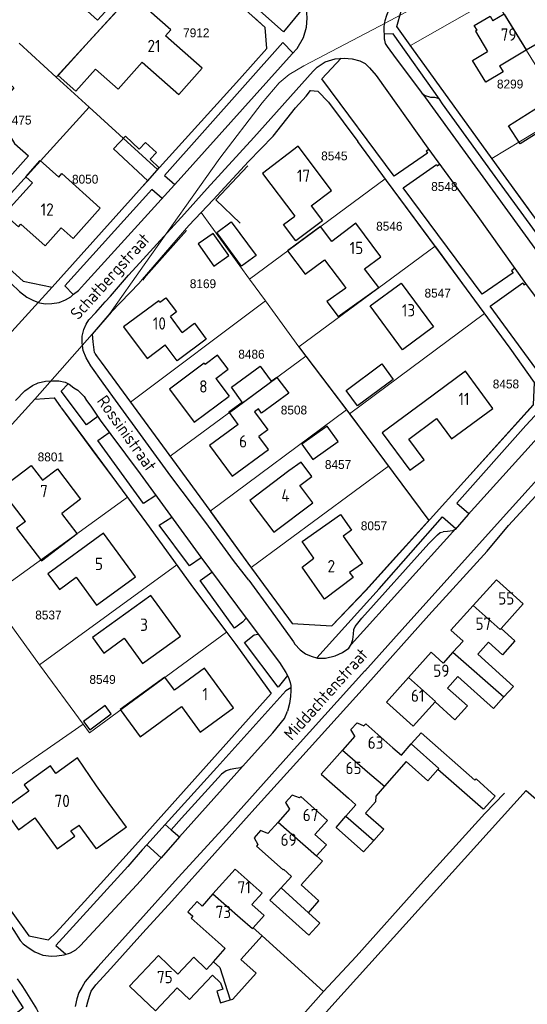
# Model space of a CAD drawing. Header units: metres. Extents: x 233874 to 239264, y 443832 to 448222.
# Tile 36 of 198: x 235202 to 235305, y 444764 to 444965. Entities that reach past the tile are written whole.
import ezdxf
from ezdxf.enums import TextEntityAlignment as Align

# ---------------------------------------------------------------- set-up
doc = ezdxf.new("R2010")
doc.units = ezdxf.units.M
doc.header["$MEASUREMENT"] = 0
for name, color, linetype in [('DAKRAND', 4, 'Continuous'), ('DAKRAND-BYG', 4, 'Continuous'), ('Goud-kadastrale grenzen', 13, 'Continuous'), ('HEG', 253, 'Continuous'), ('HOOFDGEBOUW', 4, 'Continuous'), ('HUISNUMMER', 253, 'Continuous'), ('KANTVERH', 253, 'Continuous'), ('MUUR', 253, 'Continuous'), ('RASTER', 253, 'Continuous'), ('STRAATNAAM', 253, 'Continuous'), ('TUSSENMUUR', 253, 'Continuous')]:
    doc.layers.add(name, color=color, linetype=linetype)
doc.layers.add('G01 kadestrale perceelsgrens', color=73, linetype='Continuous', lineweight=0)
doc.layers.add('Z01 perceelnummer', color=73, linetype='Continuous', lineweight=13)
doc.styles.get("Standard").update_dxf_attribs({"font": 'iso.shx'})
doc.styles.add('Styledgn001', font='dgn001.shx')

# ---------------------------------------------------------------- blocks, each defined once
blk = doc.blocks.new('A$C1532452F')
at = {"layer": 'G01 kadestrale perceelsgrens'}
for p, q in [((235215.872, 444960.51), (235233.482, 444979.915)), ((235298.285, 444969.325), (235281.26, 444959.602)), ((235298.285, 444969.325), (235312.774, 444945.723)), ((235201.643, 444960.117), (235209.137, 444953.216)), ((235209.137, 444953.216), (235215.872, 444960.51)), ((235209.137, 444953.216), (235215.869, 444947.089)), ((235192.121, 444920.944), (235215.869, 444947.089)), ((235215.869, 444947.089), (235229.797, 444934.377)), ((235297.844, 444936.652), (235312.468, 444945.548)), ((235241.125, 444928.241), (235248.305, 444936.014)), ((235248.519, 444912.088), (235276.08, 444932.511)), ((235238.639, 444925.623), (235241.125, 444928.241)), ((235236.144, 444922.995), (235238.639, 444925.623)), ((235238.639, 444925.623), (235248.519, 444912.088)), ((235226.66, 444912.011), (235236.144, 444922.995)), ((235258.512, 444898.317), (235286.293, 444918.783)), ((235226.035, 444911.288), (235226.66, 444912.011)), ((235248.519, 444912.088), (235251.738, 444907.667)), ((235196.912, 444897.899), (235208.36, 444910.471)), ((235224.271, 444887.069), (235251.738, 444907.667)), ((235251.738, 444907.667), (235258.512, 444898.317)), ((235216.505, 444900.878), (235220.101, 444905.057)), ((235268.865, 444884.667), (235296.348, 444905.114)), ((235204.824, 444887.658), (235216.505, 444900.878)), ((235258.512, 444898.317), (235259.964, 444896.403)), ((235232.348, 444876.036), (235259.964, 444896.403)), ((235259.964, 444896.403), (235268.238, 444885.486)), ((235240.509, 444864.88), (235268.238, 444885.486)), ((235268.865, 444884.667), (235276.762, 444874.01)), ((235248.809, 444853.42), (235276.762, 444874.01)), ((235276.762, 444874.01), (235284.977, 444862.931)), ((235195.79, 444847.542), (235223.655, 444867.676)), ((235278.307, 444855.55), (235284.977, 444862.931)), ((235205.785, 444833.613), (235233.694, 444853.913)), ((235248.809, 444853.42), (235257.15, 444842.015)), ((235197.627, 444844.753), (235205.785, 444833.613)), ((235215.964, 444819.713), (235243.831, 444840.232)), ((235205.785, 444833.613), (235214.636, 444821.526)), ((235186.729, 444802.115), (235214.636, 444821.526)), ((235214.636, 444821.526), (235215.964, 444819.713))]:
    blk.add_line(p, q, dxfattribs=at)
at = {"layer": 'G01 kadestrale perceelsgrens', "flags": 128}
for points in [[(235220.101, 444905.057), (235227.065, 444914.995), (235242.44, 444936.694), (235251.048, 444947.99), (235254.561, 444952.007), (235256.548, 444953.704), (235259.526, 444955.521), (235274.984, 444963.557), (235322.237, 444988.765)], [(235229.797, 444934.377), (235230.173, 444934.803), (235246.487, 444952.763), (235252.04, 444958.994), (235251.714, 444963.272), (235249.352, 444965.404)], [(235281.26, 444959.602), (235281.515, 444959.243), (235297.844, 444936.652)], [(235248.305, 444936.014), (235253.31, 444941.202), (235257.868, 444946.961), (235260.014, 444949.29), (235260.932, 444950.498), (235262.374, 444950.342), (235264.561, 444948.113), (235270.512, 444940.07), (235276.08, 444932.511)], [(235297.844, 444936.652), (235299.672, 444934.122), (235305.269, 444926.385)], [(235208.36, 444910.471), (235226.68, 444930.846), (235229.797, 444934.377)], [(235276.08, 444932.511), (235276.352, 444932.142), (235286.293, 444918.783)], [(235192.121, 444920.944), (235197.318, 444916.213), (235202.427, 444911.69), (235208.36, 444910.471)], [(235286.293, 444918.783), (235286.411, 444918.624), (235296.348, 444905.114)], [(235220.101, 444905.057), (235220.371, 444905.37), (235226.035, 444911.288)], [(235284.977, 444862.931), (235285.245, 444863.228), (235292.087, 444870.834), (235306.255, 444886.521), (235306.469, 444891.049), (235301.555, 444898.034), (235296.348, 444905.114)], [(235216.921, 444897.137), (235216.631, 444899.348), (235216.505, 444900.878)], [(235224.271, 444887.069), (235218.318, 444895.198), (235216.921, 444897.137)], [(235184.159, 444864.697), (235196.209, 444878.229), (235204.824, 444887.658)], [(235204.824, 444887.658), (235208.762, 444887.902), (235210.214, 444885.849), (235216.445, 444877.408), (235223.655, 444867.676)], [(235224.271, 444887.069), (235230.806, 444878.145), (235232.348, 444876.036)], [(235268.238, 444885.486), (235268.697, 444884.88), (235268.865, 444884.667)], [(235232.348, 444876.036), (235240.444, 444864.97), (235240.509, 444864.88)], [(235223.655, 444867.676), (235227.538, 444862.435), (235233.694, 444853.913)], [(235240.509, 444864.88), (235248.182, 444854.277), (235248.809, 444853.42)], [(235265.243, 444841.539), (235272.136, 444848.72), (235278.307, 444855.55)], [(235233.694, 444853.913), (235236.56, 444849.946), (235243.831, 444840.232)]]:
    blk.add_lwpolyline(points, dxfattribs=at)
at = {"layer": 'Z01 perceelnummer', "linetype": 'Continuous', "lineweight": 13, "style": 'Styledgn001'}
for s, p in [('7912', (235237.673, 444962.215)), ('8299', (235301.53, 444951.785)), ('8475', (235201.457, 444944.45)), ('8545', (235265.763, 444937.156)), ('8050', (235215.057, 444932.418)), ('8548', (235288.15, 444930.928)), ('8546', (235276.948, 444922.844)), ('8169', (235239.025, 444911.147)), ('8547', (235286.792, 444909.237)), ('8486', (235248.898, 444896.8)), ('8458', (235300.679, 444890.739)), ('8508', (235257.54, 444885.44)), ('8801', (235208.067, 444875.895)), ('8457', (235266.517, 444874.339)), ('8057', (235273.824, 444861.869)), ('8537', (235207.578, 444843.717)), ('8549', (235218.596, 444830.6))]:
    blk.add_text(s, height=1.8, dxfattribs=at).set_placement(p, align=Align.MIDDLE_CENTER)

msp = doc.modelspace()

# ---------------------------------------------------------------- linework, layer by layer
at = {"layer": 'DAKRAND'}
for p, q in [((235215.87, 444960.51), (235224.42, 444969.93)), ((235246.18, 444882.52), (235244.41, 444884.93)), ((235291.95, 444838.41), (235289.89, 444836.13)), ((235289.89, 444836.13), (235287.91, 444833.93)), ((235292.78, 444807.08), (235286.85, 444812.29)), ((235239.74, 444771.59), (235241.14, 444773.15))]:
    msp.add_line(p, q, dxfattribs=at)
for points in [[(235220.93, 444974.28), (235223.8, 444971.66), (235217.55, 444964.82), (235209.99, 444971.73), (235211.84, 444973.75)], [(235294.8, 444962.74), (235294.23, 444963.73), (235297.49, 444965.62), (235298.04, 444964.66)], [(235215.87, 444960.51), (235209.53, 444953.52), (235213.18, 444950.31), (235217.15, 444954.82)], [(235299.39, 444955.52), (235300.14, 444954.26), (235296.56, 444952.14), (235293.91, 444956.61), (235296.94, 444958.41)], [(235190.15, 444947.62), (235190.67, 444947.15), (235197, 444954.21), (235200.55, 444951.02), (235196.71, 444946.74), (235197.63, 444945.92), (235198.71, 444943.97), (235199.45, 444941.71), (235200.69, 444939.67), (235203.5, 444937.15)], [(235204.35, 444931.71), (235202.98, 444932.93), (235205.9, 444936.21), (235209.67, 444932.84), (235210.31, 444933.55), (235218.14, 444926.54), (235212.61, 444920.36), (235210.18, 444922.53)], [(235230.26, 444907.36), (235231.48, 444908.27), (235233.61, 444905.43), (235232.4, 444904.48)], [(235234.78, 444901.25), (235237.28, 444903.1), (235239.71, 444899.83), (235233.77, 444895.43), (235231.34, 444898.7)], [(235241.64, 444891.85), (235244.15, 444893.73), (235242, 444896.6), (235239.49, 444894.71)], [(235244.41, 444884.93), (235244.31, 444885.06), (235247.02, 444887.05), (235244.8, 444890.07), (235250.65, 444894.37), (235252.9, 444891.32), (235254.03, 444892.15), (235254.09, 444892.07)], [(235254.09, 444892.07), (235256.47, 444888.84), (235250.96, 444884.78), (235250.31, 444885.66), (235249.51, 444885.08), (235252.23, 444881.38), (235250.43, 444880.05)], [(235258.73, 444870.1), (235261.17, 444871.94), (235259, 444874.83), (235256.52, 444873.04)], [(235202.91, 444862.75), (235201.11, 444861.38), (235206.14, 444854.77), (235213.43, 444860.32), (235210.32, 444864.4)], [(235261.6, 444855.29), (235259.2, 444858.7), (235267.01, 444864.19), (235269.26, 444861), (235267.55, 444859.8), (235271.49, 444854.19), (235268.86, 444852.34)], [(235299.68, 444841), (235302.51, 444838.44), (235299.96, 444835.62), (235297.13, 444838.18)], [(235300.27, 444827.05), (235302.19, 444829.18), (235294.93, 444835.73)], [(235233.23, 444828.41), (235231.25, 444831.09), (235222.2, 444824.49), (235226.27, 444818.95), (235234.65, 444825.08)], [(235290.92, 444831.21), (235298.15, 444824.7), (235300.27, 444827.05)], [(235288.81, 444828.86), (235292.85, 444825.22), (235290.3, 444822.4), (235286.26, 444826.03)], [(235281.4, 444817.47), (235283.43, 444819.77), (235294.38, 444810.13), (235294.63, 444810.39), (235298.52, 444806.86), (235296.18, 444804.27)], [(235277.67, 444816.72), (235279.4, 444815.2), (235281.4, 444817.47)], [(235217.35, 444808.97), (235213.5, 444814.68), (235209.11, 444811.48)], [(235286.85, 444812.29), (235284.8, 444809.97), (235280.36, 444813.88), (235275.95, 444808.86)], [(235275.95, 444808.86), (235274.2, 444806.88), (235274.13, 444805.69), (235272.13, 444803.41), (235275.82, 444800.16), (235273.78, 444797.84)], [(235268.13, 444802.76), (235270.16, 444805.06), (235268.61, 444806.43)], [(235296.18, 444804.27), (235296.08, 444804.17), (235292.78, 444807.08)], [(235273.78, 444797.84), (235271.72, 444795.5), (235266.1, 444800.45), (235268.13, 444802.76)], [(235262.12, 444794.7), (235264.15, 444796.97), (235261.8, 444799.08)], [(235260.47, 444783.12), (235262.63, 444785.52), (235258.98, 444788.79), (235263.32, 444793.63), (235262.12, 444794.7)], [(235255.42, 444791.96), (235257.02, 444790.49), (235254.92, 444788.19)], [(235254.92, 444788.19), (235252.64, 444785.69), (235260.59, 444778.56), (235262.8, 444781.03), (235260.47, 444783.12)], [(235249.24, 444780.07), (235251.45, 444782.53), (235248.96, 444784.77)], [(235244.59, 444765.4), (235245.1, 444765.56), (235249.85, 444770.81), (235246.72, 444773.64), (235251.06, 444778.43)], [(235251.06, 444778.43), (235250.39, 444779.03), (235249.24, 444780.07)], [(235241.14, 444773.15), (235243.53, 444775.82), (235242.09, 444777.11)], [(235240.98, 444770.43), (235242.61, 444768.89), (235243.1, 444767.58), (235241.83, 444767.18), (235242.59, 444764.77), (235244.59, 444765.4)]]:
    msp.add_lwpolyline(points, dxfattribs=at)
at = {"layer": 'DAKRAND-BYG'}
for p, q in [((235227.8, 444932.11), (235230.13, 444934.75)), ((235230.13, 444934.75), (235228.28, 444936.48))]:
    msp.add_line(p, q, dxfattribs=at)
for points in [[(235301.23, 444943.31), (235307.62, 444947.35), (235309.95, 444943.65), (235303.57, 444939.61), (235301.23, 444943.31)], [(235228.28, 444936.48), (235229.57, 444937.88), (235227.35, 444939.9), (235226.06, 444938.54), (235223.24, 444941.16), (235220.84, 444938.59), (235227.8, 444932.11)], [(235246.85, 444914.73), (235241.82, 444921.57), (235244.79, 444923.76), (235249.82, 444916.92), (235246.85, 444914.73)], [(235244.28, 444916.86), (235241.12, 444921.37), (235238.08, 444919.24), (235241.24, 444914.73), (235244.28, 444916.86)], [(235268.17, 444889.44), (235275.4, 444894.81), (235277.74, 444891.65), (235270.5, 444886.28), (235268.17, 444889.44)], [(235261.4, 444875.34), (235266.52, 444879.05), (235264.27, 444882.17), (235259.14, 444878.46), (235261.4, 444875.34)], [(235219.11, 444825.27), (235214.74, 444822.04), (235215.99, 444820.35), (235220.36, 444823.58), (235219.11, 444825.27)]]:
    msp.add_lwpolyline(points, dxfattribs=at)
at = {"layer": 'HEG'}
msp.add_line((235263.58, 444767.09), (235270.19, 444774.25), dxfattribs=at)
for points in [[(235248.15, 444935.11), (235241.66, 444928.21), (235246.6, 444923.46)], [(235226.8, 444911.88), (235227.49, 444912.72), (235235.68, 444921.95)], [(235258.49, 444898.34), (235268.7, 444884.88), (235284.98, 444862.94)]]:
    msp.add_lwpolyline(points, dxfattribs=at)
at = {"layer": 'HOOFDGEBOUW'}
for p, q in [((235300.32, 444966.01), (235298.04, 444964.66)), ((235304.79, 444958.72), (235310.58, 444962.15)), ((235299.39, 444955.52), (235304.79, 444958.72)), ((235203.5, 444937.15), (235197.52, 444930.47)), ((235261.06, 444927), (235265.19, 444930.13)), ((235271.92, 444914.15), (235275.24, 444916.64)), ((235263.76, 444916.04), (235267.62, 444910.91)), ((235234.78, 444901.25), (235232.4, 444904.48)), ((235227.64, 444895.96), (235231.34, 444898.7)), ((235239.26, 444895.01), (235239.49, 444894.71)), ((235241.64, 444891.85), (235244.33, 444888.27)), ((235261.39, 444866.56), (235258.73, 444870.1)), ((235253.43, 444860.58), (235261.39, 444866.56)), ((235294.93, 444835.73), (235297.13, 444838.18)), ((235239.34, 444832.89), (235233.23, 444828.41)), ((235288.81, 444828.86), (235290.92, 444831.21)), ((235269.94, 444819.09), (235267.41, 444816.22)), ((235219.94, 444805.38), (235217.35, 444808.97)), ((235223.44, 444800.51), (235219.94, 444805.38)), ((235256.64, 444804.2), (235254.3, 444801.59)), ((235217.33, 444796.1), (235213.82, 444800.97)), ((235223.44, 444800.51), (235217.33, 444796.1)), ((235254.3, 444801.59), (235252.2, 444799.26)), ((235261.8, 444799.08), (235264.34, 444801.9)), ((235241.06, 444786.94), (235238.84, 444784.47)), ((235248.96, 444784.77), (235251.06, 444787.11))]:
    msp.add_line(p, q, dxfattribs=at)
for points in [[(235238.89, 444955.05), (235231.41, 444961.63), (235232.47, 444962.85), (235225.77, 444968.75)], [(235294.8, 444962.74), (235294.48, 444962.55), (235296.94, 444958.41)], [(235217.15, 444954.82), (235221.8, 444950.72), (235226.64, 444956.22), (235234.12, 444949.63), (235238.89, 444955.05)], [(235265.19, 444930.13), (235258.37, 444939.11), (235251.12, 444933.6), (235257.71, 444924.91)], [(235204.35, 444931.71), (235198.59, 444925.27), (235201.46, 444922.7), (235201.98, 444923.28), (235206.91, 444918.87), (235210.18, 444922.53)], [(235261.06, 444927), (235263.37, 444923.96), (235257.95, 444919.85), (235255.43, 444923.18), (235257.71, 444924.91)], [(235265.24, 444919.76), (235262.95, 444922.78), (235256.26, 444917.82), (235259.85, 444913.1), (235263.76, 444916.04)], [(235275.24, 444916.64), (235270.13, 444923.44), (235265.24, 444919.76)], [(235267.62, 444910.91), (235268.11, 444910.27), (235264.25, 444907.5), (235266.55, 444904.48), (235274.79, 444910.39), (235271.92, 444914.15)], [(235285.93, 444902.36), (235279.63, 444897.72), (235273.06, 444906.64), (235279.37, 444911.28), (235285.93, 444902.36)], [(235230.26, 444907.36), (235230.03, 444907.67), (235222.88, 444902.38), (235227.64, 444895.96)], [(235239.26, 444895.01), (235232.2, 444889.71), (235237.26, 444882.96), (235244.33, 444888.27)], [(235298.01, 444885.77), (235292.44, 444893.33), (235284.02, 444887.12)], [(235284.02, 444887.12), (235275.48, 444880.81), (235281.11, 444873.17), (235284.03, 444875.32), (235280.91, 444879.54), (235286.55, 444883.69)], [(235286.55, 444883.69), (235289.6, 444879.56), (235298.01, 444885.77)], [(235246.18, 444882.52), (235240.35, 444878.23), (235244.97, 444871.95), (235252.38, 444877.41), (235250.43, 444880.05)], [(235202.91, 444862.75), (235197.82, 444869.43), (235204.05, 444874.18), (235206.36, 444871.14), (235209.42, 444873.47), (235214.13, 444867.29), (235210.32, 444864.4)], [(235256.52, 444873.04), (235248.56, 444867.05), (235253.43, 444860.58)], [(235225.31, 444851.5), (235218.78, 444860.4), (235207.46, 444852.1), (235209.8, 444848.9), (235213.2, 444851.39), (235217.38, 444845.69), (235225.31, 444851.5)], [(235268.86, 444852.34), (235269.56, 444851.35), (235263.78, 444846.97), (235259.21, 444853.48), (235261.6, 444855.29)], [(235299.68, 444841), (235304.18, 444845.99), (235298.75, 444850.89), (235294.01, 444845.64)], [(235234.43, 444839.41), (235228.42, 444847.71), (235216.56, 444839.12), (235218.84, 444835.97), (235223.02, 444839), (235226.75, 444833.84), (235234.43, 444839.41)], [(235294.01, 444845.64), (235289.49, 444840.63), (235291.95, 444838.41)], [(235287.91, 444833.93), (235285.47, 444836.13), (235280.83, 444830.97)], [(235234.65, 444825.08), (235238.48, 444819.86), (235245.25, 444824.82), (235239.34, 444832.89)], [(235280.83, 444830.97), (235276.35, 444826), (235281.8, 444821.09), (235286.26, 444826.03)], [(235269.94, 444819.09), (235269.15, 444820.39), (235270.4, 444821.8), (235271.79, 444821.19)], [(235277.67, 444816.72), (235272.14, 444821.59), (235271.79, 444821.19)], [(235267.41, 444816.22), (235263.08, 444811.3), (235268.61, 444806.43)], [(235209.11, 444811.48), (235207.99, 444813.03), (235202.64, 444809.18), (235203.59, 444807.85), (235198.48, 444804.17), (235201.48, 444800.01), (235204.82, 444802.42), (235209.35, 444796.13), (235212.92, 444798.7), (235212.15, 444799.77), (235213.82, 444800.97)], [(235258.69, 444806.48), (235257.17, 444807.07), (235255.85, 444805.57), (235256.64, 444804.2)], [(235264.34, 444801.9), (235258.94, 444806.76), (235258.69, 444806.48)], [(235252.2, 444799.26), (235250.76, 444799.87), (235249.43, 444798.4), (235250.2, 444797.03)], [(235250.2, 444797.03), (235249.91, 444796.7), (235255.32, 444791.85), (235255.42, 444791.96)], [(235251.06, 444787.11), (235245.61, 444792.01), (235241.06, 444786.94)], [(235238.84, 444784.47), (235237.85, 444785.38), (235235.98, 444783.32), (235236.99, 444782.41)], [(235236.99, 444782.41), (235236.63, 444782.01), (235242.09, 444777.11)], [(235233.92, 444770.65), (235229.95, 444774.4), (235224.07, 444768.17), (235229.38, 444763.16), (235233.8, 444767.84)], [(235239.74, 444771.59), (235237.14, 444774.05), (235233.92, 444770.65)], [(235233.8, 444767.84), (235236.3, 444765.48), (235240.98, 444770.43)]]:
    msp.add_lwpolyline(points, dxfattribs=at)
at = {"layer": 'KANTVERH'}
for p, q in [((235283.77, 444949.74), (235313.66, 444908.45)), ((235236.14, 444922.99), (235241.18, 444928.3)), ((235231.33, 444801.06), (235227.59, 444796.92)), ((235231.33, 444801.06), (235232.53, 444800.03)), ((235234.26, 444798.55), (235230.49, 444794.33)), ((235232.53, 444800.03), (235234.26, 444798.55)), ((235227.59, 444796.92), (235226.67, 444795.9)), ((235227.59, 444796.92), (235230.49, 444794.33)), ((235226.67, 444795.9), (235223.77, 444792.51)), ((235230.49, 444794.33), (235225.54, 444788.79))]:
    msp.add_line(p, q, dxfattribs=at)
for points in [[(235212.16, 444908.51), (235212.68, 444909.01), (235213.68, 444909.8), (235214.93, 444911.11), (235234.57, 444932.75), (235257.15, 444957.92), (235258.18, 444959.05), (235259.48, 444961.27), (235260.07, 444963.33), (235260.26, 444965.17), (235260.11, 444967.35), (235259.58, 444968.77), (235259.11, 444970.02), (235258.78, 444970.76), (235257.77, 444971.93), (235255.84, 444973.85), (235249.8, 444979.34), (235246.8, 444982.09), (235241.71, 444986.27)], [(235481.48, 444984.97), (235472.93, 444979.39), (235465.25, 444975.08), (235453.72, 444968.91), (235424, 444952.81), (235402.94, 444941.29), (235372.42, 444924.38), (235355.32, 444915.46), (235346.3, 444910.56), (235335.94, 444904.86), (235327.57, 444900.41), (235323.81, 444901.27), (235313.64, 444914.93), (235309.56, 444920.49), (235309.53, 444920.49), (235299.67, 444934.12), (235281.52, 444959.24), (235278.5, 444963.49), (235279.35, 444966.6), (235292.82, 444974.7), (235305.1, 444982.11)], [(235259.92, 444967.85), (235255.39, 444962.44), (235238.49, 444977.56), (235244.19, 444984.21)], [(235230.13, 444934.75), (235230.17, 444934.8), (235246.49, 444952.76), (235252.04, 444958.99), (235251.71, 444963.27), (235237.09, 444976.47), (235233.57, 444979.84), (235233.48, 444979.91)], [(235138.86, 444968.74), (235157.05, 444952.73), (235171.84, 444939.31), (235181.66, 444930.47), (235197.32, 444916.21), (235202.43, 444911.69), (235208.36, 444910.47), (235226.68, 444930.85), (235227.8, 444932.11)], [(235275.95, 444961.96), (235275.91, 444962.5), (235275.92, 444963.52), (235276.13, 444964.73), (235276.46, 444965.83), (235276.95, 444966.96), (235277.72, 444967.97), (235278.7, 444969.07)], [(235138.42, 444966.73), (235146.36, 444959.61), (235152.98, 444953.68), (235170.92, 444937.68), (235199.99, 444911.18), (235201.7, 444909.57), (235203.19, 444908.4), (235204.51, 444907.71), (235205.75, 444907.24), (235207, 444907.03), (235208.24, 444907.1), (235209.77, 444907.34), (235211.08, 444907.9), (235212.16, 444908.51)], [(235287.13, 444948.68), (235277.73, 444961.98), (235275.95, 444961.96)], [(235283.77, 444949.74), (235283.33, 444950.36), (235278.41, 444956.92), (235276.59, 444959.4), (235276.17, 444960.03), (235276.04, 444960.71), (235275.95, 444960.94), (235275.96, 444961.68), (235275.95, 444961.96)], [(235257.34, 444958.13), (235255.28, 444960.24), (235231.23, 444933.15), (235233.3, 444931.36)], [(235248.36, 444850.8), (235245.24, 444854.82), (235239.6, 444862.54), (235232.5, 444872.01), (235221.77, 444886.73), (235218.73, 444890.89), (235216.21, 444894.43), (235215.27, 444896.08), (235214.63, 444897.56), (235214.42, 444899.14), (235214.46, 444900.45), (235214.79, 444901.8), (235215.25, 444902.9), (235215.83, 444903.8), (235217.2, 444905.32), (235219.15, 444907.48), (235220.2, 444908.63), (235223.9, 444912.9), (235225.44, 444914.58), (235235.26, 444925.35), (235239.9, 444930.52), (235249.4, 444940.93), (235261.45, 444954.4), (235262.28, 444955.21), (235263.88, 444956.3), (235265.92, 444956.93), (235267.76, 444957.06), (235269.4, 444956.93), (235270.93, 444956.54), (235272.03, 444955.94), (235272.95, 444955.08), (235274.27, 444953.54)], [(235284.98, 444938.49), (235284.48, 444938.12), (235284.7, 444937.72), (235277.95, 444933.06), (235263.22, 444952.83), (235267.16, 444957.02)], [(235274.27, 444953.54), (235284.8, 444938.74), (235294.94, 444924.85), (235304.68, 444911.22), (235313.1, 444899.85), (235314.85, 444897.17), (235315.83, 444895.52), (235316.18, 444894.07), (235316.25, 444892.37), (235316.04, 444890.73), (235315.66, 444889.63), (235315.26, 444889.09), (235314.48, 444888.03), (235313.51, 444886.85), (235293.01, 444864.2), (235290.32, 444861.11), (235289.78, 444860.86), (235288.79, 444860.73), (235287.91, 444860.68)], [(235248.3, 444936.01), (235253.31, 444941.2), (235257.87, 444946.96), (235260.01, 444949.29), (235260.93, 444950.5), (235262.37, 444950.34), (235264.56, 444948.11), (235270.51, 444940.07)], [(235287.13, 444948.68), (235286.88, 444948.83), (235286.51, 444948.97), (235286.2, 444949.06), (235285.38, 444949.07), (235284.11, 444949.48), (235283.77, 444949.74)], [(235313.5, 444911.93), (235313.5, 444912.36), (235313.11, 444912.87), (235299.92, 444930.98), (235287.8, 444947.74), (235287.13, 444948.68)], [(235217.12, 444896.82), (235218.32, 444895.2), (235230.81, 444878.15), (235240.44, 444864.97), (235248.18, 444854.28), (235257.15, 444842.02), (235265.24, 444841.54), (235272.14, 444848.72), (235285.24, 444863.23), (235292.09, 444870.83), (235306.26, 444886.52), (235306.47, 444891.05), (235301.55, 444898.03), (235286.41, 444918.62), (235276.35, 444932.14), (235270.51, 444940.07)], [(235302.47, 444914.32), (235301.82, 444913.77), (235302.13, 444913.37), (235295.86, 444908.99), (235279.76, 444930.66), (235286.55, 444935.38), (235286.71, 444935.16), (235287.18, 444935.47)], [(235230.7, 444928.49), (235228.6, 444930.29), (235210.94, 444910.7), (235212.62, 444908.96)], [(235226.04, 444911.29), (235220.37, 444905.37), (235216.51, 444900.88), (235216.63, 444899.35), (235216.92, 444897.14)], [(235315.29, 444896.43), (235314.29, 444894.79), (235312.23, 444892.55), (235309.55, 444890.09), (235297.48, 444906.6), (235304.09, 444911.32), (235304.34, 444910.89), (235304.7, 444911.21)], [(235200.89, 444887.39), (235202.8, 444889.32), (235204.34, 444890.41), (235205.51, 444890.96), (235206.95, 444891.32), (235208.4, 444891.39), (235209.73, 444891.35), (235210.97, 444891.08), (235211.82, 444890.67), (235212.77, 444889.99), (235213.53, 444889.47)], [(235217.64, 444884.1), (235215.3, 444882.43), (235210.16, 444889.25), (235211.61, 444890.78)], [(235315.22, 444889.05), (235312.92, 444891.1), (235304.71, 444882.26), (235290.66, 444866.49), (235293.15, 444864.35)], [(235213.53, 444889.47), (235214.26, 444888.81), (235214.82, 444888.21), (235215.33, 444887.39), (235216.19, 444886.22), (235218.14, 444883.36), (235220.27, 444880.43), (235226.28, 444872.44), (235238.6, 444855.47), (235247.82, 444843.07), (235254.61, 444834.06), (235255.89, 444832.01), (235256.42, 444831.01), (235256.75, 444829.99), (235256.89, 444829.39), (235256.9, 444828.37), (235256.81, 444827.16), (235256.62, 444825.68), (235256.24, 444824.16)], [(235162.69, 444840.99), (235181.44, 444861.64), (235196.21, 444878.23), (235204.82, 444887.66), (235208.76, 444887.9), (235210.02, 444886.08)], [(235210.21, 444885.85), (235216.45, 444877.41), (235227.54, 444862.43), (235236.56, 444849.95), (235245.7, 444837.74), (235252.93, 444827.73), (235225.31, 444796.91)], [(235318.92, 444881.87), (235317.82, 444881.77), (235316.74, 444881.46), (235315.85, 444880.85), (235315.03, 444880.26), (235311.53, 444876.25), (235299.51, 444862.95), (235289.89, 444852.23), (235279.56, 444840.78), (235272, 444832.3), (235271.98, 444832.33), (235258.18, 444817.06), (235244.47, 444801.79), (235233.99, 444790.32), (235225.09, 444780.38), (235217.65, 444772.1), (235216.19, 444770.5), (235215.04, 444769.13), (235214.35, 444767.92), (235213.8, 444766.88), (235213.37, 444765.6), (235213.01, 444764.02)], [(235229.45, 444868.07), (235226.95, 444866.41), (235217.62, 444879.21), (235219.94, 444880.88)], [(235215.36, 444763.94), (235215.6, 444765.02), (235215.92, 444766.15), (235216.27, 444767.16), (235217.24, 444768.48), (235220.31, 444771.79), (235226.8, 444779.01), (235232.67, 444785.49), (235250.19, 444805.02), (235258.72, 444814.48), (235272.03, 444829.18), (235284.97, 444843.67), (235296.85, 444856.74), (235301.2, 444861.94), (235306.75, 444867.97), (235310.76, 444872.35), (235316.97, 444879.28), (235322.91, 444878.26), (235325.14, 444871.87), (235331.2, 444854.6), (235333.04, 444849.23), (235337.48, 444836.61), (235341.86, 444824.28)], [(235238.69, 444855.34), (235236.31, 444853.71), (235230.14, 444861.98), (235232.66, 444863.66)], [(235262.2, 444834.98), (235274.89, 444849.06), (235287.8, 444863.68), (235290.51, 444861.32), (235269.2, 444837.71)], [(235248.35, 444850.82), (235252.93, 444844.58), (235257.09, 444838.73), (235257.42, 444838.25), (235257.7, 444837.79), (235258.82, 444836.65), (235259.86, 444835.82), (235261.02, 444835.35), (235262.32, 444834.94), (235263.96, 444834.96), (235265.95, 444835.42), (235267.45, 444836.11), (235268.68, 444837), (235269.2, 444837.71), (235269.34, 444838.1), (235269.52, 444838.75), (235269.67, 444839.83), (235269.74, 444840.76), (235270.03, 444841.41), (235271.37, 444843.09), (235285, 444858.28), (235286.74, 444860.04), (235287.31, 444860.49), (235287.91, 444860.68)], [(235247.81, 444843.09), (235247.1, 444842.28), (235245.42, 444841.03), (235238.49, 444850.72), (235240.86, 444852.42)], [(235256.2, 444831.43), (235254.33, 444829.02), (235247.51, 444838.15), (235249.48, 444839.68), (235250.27, 444839.81)], [(235256.89, 444828.89), (235255.86, 444828.3), (235241.86, 444812.69), (235231.33, 444801.06)], [(235157.2, 444824.17), (235163.46, 444818.3), (235165.98, 444816.07), (235167.08, 444814.64), (235168.61, 444812.53), (235170.09, 444810.2), (235172.58, 444806.8), (235176.15, 444801.76), (235180.51, 444795.63), (235182.52, 444792.89), (235186.12, 444787.84), (235189.92, 444782.43), (235193.35, 444777.49), (235194.78, 444775.5), (235197.23, 444772.11), (235199.6, 444768.2), (235202.45, 444763.76), (235195.05, 444757.76), (235194.88, 444758)], [(235247.04, 444812.87), (235253.25, 444819.74), (235255.6, 444822.69), (235256.24, 444824.16)], [(235174.92, 444815.77), (235179.62, 444809.37), (235191.83, 444792.09), (235200.56, 444779.52), (235201.85, 444777.44), (235202.41, 444776.78), (235203.45, 444776.04), (235204.83, 444775.17), (235206.43, 444774.48), (235208.21, 444774.26), (235209.32, 444774.34), (235210.79, 444774.55), (235212.07, 444774.99), (235213.18, 444775.6), (235214.04, 444776.41), (235225.54, 444788.79)], [(235234.26, 444798.55), (235247.04, 444812.87), (235246.75, 444812.62), (235245.71, 444812.51), (235244.54, 444812.3), (235243.72, 444811.99), (235242.78, 444811.3), (235234.68, 444802.4), (235232.53, 444800.03)], [(235209.17, 444779.12), (235214.92, 444785.38), (235225.31, 444796.91)], [(235223.77, 444792.51), (235209.08, 444776.49), (235211.11, 444774.66)], [(235197.77, 444786.57), (235203.61, 444778.44), (235207.57, 444777.61), (235209.17, 444779.12)], [(235201.23, 444769.69), (235202.18, 444768.29), (235202.8, 444767.38), (235204.47, 444764.67), (235205.16, 444763.56), (235205.61, 444762.6)]]:
    msp.add_lwpolyline(points, dxfattribs=at)
at = {"layer": 'MUUR'}
msp.add_lwpolyline([(235251.06, 444778.43), (235263.58, 444767.09), (235255.68, 444758.2), (235254.11, 444759.41)], dxfattribs=at)
at = {"layer": 'RASTER'}
for points in [[(235257.75, 444755.69), (235265.28, 444764.16), (235304.8, 444808), (235329.9, 444786.21), (235323.58, 444779.39), (235311.36, 444765.78), (235291.09, 444743.13), (235269.81, 444761.37), (235263.51, 444754.21), (235265.44, 444752.27), (235270.05, 444757.38), (235288.66, 444740.66), (235279.61, 444732.45)], [(235270.19, 444774.25), (235283.27, 444788.87), (235296.38, 444803.3), (235300.38, 444807.47)]]:
    msp.add_lwpolyline(points, dxfattribs=at)
at = {"layer": 'TUSSENMUUR'}
for p, q in [((235300.32, 444966.01), (235304.79, 444958.72)), ((235244.41, 444884.93), (235254.09, 444892.07)), ((235289.89, 444836.13), (235300.27, 444827.05)), ((235267.41, 444816.22), (235272.99, 444811.41)), ((235272.99, 444811.41), (235275.95, 444808.86)), ((235268.13, 444802.76), (235273.78, 444797.84)), ((235241.06, 444786.94), (235246.57, 444782.1)), ((235254.92, 444788.19), (235260.47, 444783.12)), ((235246.57, 444782.1), (235249.09, 444779.89)), ((235249.09, 444779.89), (235249.24, 444780.07))]:
    msp.add_line(p, q, dxfattribs=at)
for points in [[(235294.01, 444845.64), (235299.5, 444840.8), (235299.68, 444841)], [(235280.83, 444830.97), (235286.37, 444826.15), (235286.26, 444826.03)], [(235281.4, 444817.47), (235287.04, 444812.51), (235286.85, 444812.29)], [(235254.3, 444801.59), (235262.11, 444794.69), (235262.12, 444794.7)], [(235241.14, 444773.15), (235242.49, 444771.97), (235244.59, 444765.4)]]:
    msp.add_lwpolyline(points, dxfattribs=at)

# ---------------------------------------------------------------- block references
at = {"layer": 'Goud-kadastrale grenzen', "linetype": 'Continuous'}
msp.add_blockref('A$C1532452F', (0, 0), dxfattribs=at)

# ---------------------------------------------------------------- texts
at = {"layer": 'HUISNUMMER'}
for s, p in [('79', (235299.62, 444960.61)), ('21', (235227.74, 444958.29)), ('17', (235258.15, 444931.87)), ('12', (235206, 444925)), ('15', (235268.88, 444917.18)), ('13', (235279.5, 444904.5)), ('10', (235228.83, 444901.81)), ('8', (235238.26, 444888.99)), ('11', (235291.02, 444886.45)), ('6', (235246.37, 444877.82)), ('7', (235205.88, 444867.7)), ('4', (235254.98, 444866.81)), ('5', (235217.05, 444852.87)), ('2', (235264.38, 444852.41)), ('55', (235299.11, 444845.84)), ('3', (235226.25, 444840.48)), ('57', (235294.49, 444840.69)), ('59', (235285.89, 444831.13)), ('1', (235238.91, 444826.37)), ('61', (235281.35, 444826.05)), ('63', (235272.55, 444816.49)), ('65', (235268.03, 444811.34)), ('70', (235208.82, 444804.64)), ('67', (235259.33, 444801.76)), ('69', (235254.82, 444796.73)), ('71', (235246.07, 444787.04)), ('73', (235241.6, 444782.03)), ('75', (235229.66, 444768.78))]:
    msp.add_text(s, height=2.5, dxfattribs=at).set_placement(p)
at = {"layer": 'STRAATNAAM'}
for s, rotation, p in [('Schatbergstraat', 48.0426, (235213.65, 444903.62)), ('Rossinistraat', 305.4378, (235217.33, 444887.28)), ('Middachtenstraat', 48.1619, (235257.12, 444818.02))]:
    msp.add_text(s, height=2.5, rotation=rotation, dxfattribs=at).set_placement(p)

doc.saveas('drawing.dxf')
